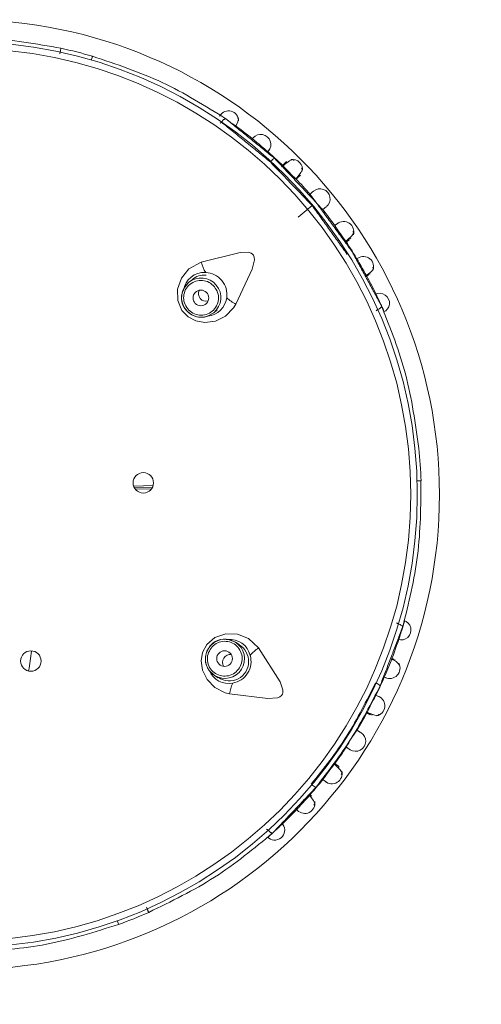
# Model space of a CAD drawing. Header units: millimetres. Extents: x 326.68 to 326.96, y 267.5 to 269.2.
# Tile 1 of 7: x 326.82 to 326.85, y 267.79 to 267.85. Entities that reach past the tile are written whole.
import ezdxf

# ---------------------------------------------------------------- set-up
doc = ezdxf.new("R2010")
doc.units = ezdxf.units.MM
doc.layers.add('SANINDUSA', color=3, linetype='Continuous')

msp = doc.modelspace()

# ---------------------------------------------------------------- linework, layer by layer
at = {"layer": 'SANINDUSA', "linetype": 'Continuous', "lineweight": 15}
for p, q in [((326.8322105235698, 267.844485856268), (326.8323001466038, 267.8445604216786)), ((326.8371715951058, 267.838521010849), (326.8380615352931, 267.8392614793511)), ((326.8404289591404, 267.8371064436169), (326.840521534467, 267.8371683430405)), ((326.8304287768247, 267.8345364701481), (326.8302128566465, 267.8343568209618)), ((326.8415215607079, 267.8347702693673), (326.8415113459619, 267.8347502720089)), ((326.8314027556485, 267.8322089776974), (326.8318118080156, 267.8324350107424)), ((326.8318118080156, 267.8324350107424), (326.8320277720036, 267.8326146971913)), ((326.8422248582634, 267.8326317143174), (326.8421352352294, 267.8325571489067)), ((326.8267209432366, 267.8214092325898), (326.8279498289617, 267.8214470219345)), ((326.8267764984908, 267.8212927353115), (326.8279048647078, 267.8213274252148)), ((326.826834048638, 267.821202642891), (326.8278480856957, 267.8212338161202)), ((326.8434399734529, 267.8127066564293), (326.8435385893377, 267.8126444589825)), ((326.8334269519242, 267.8113266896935), (326.8331893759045, 267.8114765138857)), ((326.8430817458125, 267.8102927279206), (326.8427228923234, 267.8094152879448)), ((326.831514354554, 267.8096811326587), (326.8318557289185, 267.8093619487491)), ((326.8318557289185, 267.8093619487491), (326.8320933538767, 267.8092120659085)), ((326.8417823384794, 267.8068824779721), (326.841880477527, 267.8068298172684)), ((326.8352606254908, 267.799519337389), (326.8351620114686, 267.7995815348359))]:
    msp.add_line(p, q, dxfattribs=at)
at = {"layer": 'SANINDUSA', "linetype": 'Continuous', "lineweight": 15, "flags": 128}
for points in [[(326.8240941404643, 267.8487491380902), (326.8240940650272, 267.8487488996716), (326.8240896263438, 267.8487336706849), (326.8240810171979, 267.848704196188), (326.8240686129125, 267.8486616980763), (326.8240529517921, 267.848608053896), (326.8240347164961, 267.8485455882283), (326.824024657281, 267.8485111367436)], [(326.8332063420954, 267.844286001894), (326.8332218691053, 267.8443116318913), (326.8333449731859, 267.8445752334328), (326.8333804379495, 267.8447632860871), (326.8333116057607, 267.8448537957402)], [(326.8364452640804, 267.8420567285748), (326.836273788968, 267.8418794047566), (326.8361108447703, 267.8417109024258)], [(326.8369189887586, 267.8421143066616), (326.8368328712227, 267.8421896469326), (326.8366225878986, 267.8420985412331), (326.8363088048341, 267.8418617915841), (326.8362149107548, 267.8417771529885)], [(326.8370361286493, 267.8409518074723), (326.8371190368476, 267.8410418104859), (326.8373565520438, 267.8413483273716), (326.8374504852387, 267.8415543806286), (326.8373796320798, 267.8416396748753)], [(326.8370373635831, 267.8409181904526), (326.8371396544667, 267.8410158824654), (326.8373178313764, 267.8411866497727)], [(326.8402033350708, 267.8369860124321), (326.8403006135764, 267.8370602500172), (326.8405877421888, 267.8373208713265), (326.8407160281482, 267.837507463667), (326.8406610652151, 267.8376037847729)], [(326.8332235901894, 267.8329864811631), (326.8342565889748, 267.8352033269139), (326.8343971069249, 267.8358024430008), (326.8343879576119, 267.8359687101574), (326.8343473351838, 267.8360869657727), (326.8342824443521, 267.8361708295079), (326.8341951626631, 267.8362301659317), (326.834023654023, 267.8362822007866), (326.8334881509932, 267.8362725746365), (326.8310118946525, 267.8356447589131)], [(326.8310118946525, 267.8356447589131), (326.8302355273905, 267.8352174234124), (326.8297583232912, 267.8346387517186), (326.8295092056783, 267.8339330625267), (326.8295236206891, 267.8332042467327), (326.8297835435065, 267.8325841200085), (326.8301866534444, 267.832169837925), (326.8306681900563, 267.8319238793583), (326.8312526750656, 267.8318205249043), (326.8319118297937, 267.831906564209), (326.8325538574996, 267.8322185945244), (326.8330755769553, 267.8327434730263), (326.8332235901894, 267.8329864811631)], [(326.8414437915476, 267.8347432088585), (326.8415613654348, 267.8348075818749), (326.8417468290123, 267.8349095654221)], [(326.8415112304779, 267.8348122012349), (326.8415710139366, 267.8348509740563), (326.8418385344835, 267.8350638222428), (326.8419642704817, 267.8352296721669), (326.8419236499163, 267.8353352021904)], [(326.8302128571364, 267.8343568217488), (326.8299070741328, 267.8339786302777), (326.8298497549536, 267.8338528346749)], [(326.8302132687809, 267.8343571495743), (326.8299702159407, 267.8340836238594), (326.8298585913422, 267.8338486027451)], [(326.8313994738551, 267.8322190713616), (326.8315270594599, 267.832257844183), (326.8318113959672, 267.8324346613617)], [(326.8422368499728, 267.8326375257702), (326.8422841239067, 267.8326619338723), (326.8423389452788, 267.8326939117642), (326.8423873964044, 267.8327265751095), (326.8424277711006, 267.8327587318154), (326.8424586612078, 267.8327893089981), (326.8424789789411, 267.8328171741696), (326.84248801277, 267.8328413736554), (326.8424854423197, 267.8328610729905)], [(326.8449865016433, 267.8217432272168), (326.8449862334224, 267.8217432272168), (326.8449704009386, 267.8217427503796), (326.8449396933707, 267.8217418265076), (326.8448954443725, 267.8217404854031), (326.8448395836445, 267.821738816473), (326.8447745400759, 267.8217368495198), (326.8447386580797, 267.8217357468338)], [(326.843551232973, 267.8126402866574), (326.8436012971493, 267.8126222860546), (326.843659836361, 267.812597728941), (326.8437121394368, 267.8125717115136), (326.8437563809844, 267.8125450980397), (326.8437910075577, 267.8125188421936), (326.8438147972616, 267.8124938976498), (326.8438269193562, 267.8124710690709), (326.8438269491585, 267.8124511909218)], [(326.8346611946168, 267.8111145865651), (326.8340148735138, 267.8117208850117), (326.8333170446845, 267.811995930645), (326.8325689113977, 267.8120147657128), (326.8318802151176, 267.8117758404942), (326.8313707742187, 267.8113370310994), (326.8311013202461, 267.8108256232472), (326.8310162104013, 267.810291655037), (326.8310985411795, 267.8097038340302), (326.8313840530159, 267.8091035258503), (326.8318792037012, 267.8085893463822), (326.8325396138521, 267.8082553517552), (326.8328164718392, 267.8081896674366)], [(326.8331898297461, 267.8114762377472), (326.8328545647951, 267.8116228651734), (326.8325965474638, 267.8116563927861)], [(326.8331893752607, 267.8114765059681), (326.8327352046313, 267.8116504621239), (326.8325978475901, 267.8116661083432)], [(326.8328164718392, 267.8081896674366), (326.8352440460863, 267.8078922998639), (326.83585723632, 267.8079437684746), (326.8360125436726, 267.8080038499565), (326.836112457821, 267.8080790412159), (326.8361721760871, 267.8081666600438), (326.8362016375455, 267.8082680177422), (326.836198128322, 267.8084472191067), (326.8360234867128, 267.8089535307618), (326.8346611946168, 267.8111145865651)], [(326.8433566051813, 267.8103281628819), (326.8431591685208, 267.8104040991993), (326.8431503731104, 267.8104074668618)], [(326.8315229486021, 267.8096873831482), (326.8315992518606, 267.8095780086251), (326.8318552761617, 267.809362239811)], [(326.8415701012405, 267.8070251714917), (326.8416813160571, 267.8069741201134), (326.8420462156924, 267.8068429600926), (326.8422712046, 267.806817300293), (326.8423304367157, 267.8069110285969)], [(326.8399126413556, 267.8030705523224), (326.8399741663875, 267.803165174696), (326.8398542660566, 267.8033594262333), (326.8395761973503, 267.8036360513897), (326.8394805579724, 267.8037160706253)], [(326.8397147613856, 267.8036125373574), (326.8397818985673, 267.8035320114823), (326.8397318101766, 267.8035056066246)], [(326.8381818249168, 267.8011228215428), (326.838246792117, 267.8012175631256), (326.8381603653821, 267.8014088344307), (326.8379432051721, 267.8016783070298), (326.8378912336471, 267.801731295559)], [(326.8257584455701, 267.7935281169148), (326.8257583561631, 267.7935283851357), (326.8257530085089, 267.7935432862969), (326.8257426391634, 267.7935722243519), (326.8257276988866, 267.7936138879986), (326.8257088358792, 267.7936664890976), (326.8256868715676, 267.7937277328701), (326.8256747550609, 267.7937615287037)]]:
    msp.add_lwpolyline(points, dxfattribs=at)
at = {"layer": 'SANINDUSA', "linetype": 'Continuous', "lineweight": 15}
for centre, radius in [((326.8159550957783, 267.8208682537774), 0.03020728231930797), ((326.8159550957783, 267.8208682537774), 0.0287966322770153), ((326.8159550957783, 267.8208682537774), 0.02837947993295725), ((326.8309897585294, 267.8333766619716), 0.00049947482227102), ((326.8273305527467, 267.8216159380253), 0.0006500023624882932), ((326.8201813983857, 267.8102806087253), 0.0006500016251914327), ((326.8324972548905, 267.8104347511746), 0.000499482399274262)]:
    msp.add_circle(centre, radius, dxfattribs=at)
for centre, radius, start, end in [((326.8159550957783, 267.8208682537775), 0.02904641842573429, 73.7263145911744, 77.79984175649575), ((326.8327492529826, 267.8446293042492), 0.0006416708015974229, 1.601348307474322, 147.8553972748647), ((326.8159550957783, 267.8208682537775), 0.02911556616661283, 50.70358649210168, 54.19615390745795), ((326.8348054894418, 267.8431435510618), 0.0006366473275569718, 319.4188906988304, 140.1893582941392), ((327.3704510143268, 268.4760178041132), 0.82919338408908, 229.7234123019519, 229.78908858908), ((326.8159550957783, 267.8208682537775), 0.0291155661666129, 45.89093322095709, 48.82941298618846), ((326.8359604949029, 267.8416470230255), 0.000663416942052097, 114.5609248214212, 140.8328771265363), ((326.8368096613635, 267.841549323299), 0.0006407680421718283, 349.7895086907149, 98.60297977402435), ((326.8512455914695, 267.8558941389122), 0.02062279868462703, 223.2160433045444, 226.4306779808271), ((326.8159550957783, 267.8208682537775), 0.02911556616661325, 40.95169773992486, 43.6171117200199), ((326.8446131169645, 267.8447118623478), 0.008198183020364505, 215.3176940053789, 224.2039461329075), ((326.8385636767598, 267.8396786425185), 0.0006416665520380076, 309.4245844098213, 130.1825968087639), ((326.8159550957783, 267.8208682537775), 0.02911556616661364, 35.89378458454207, 38.57077351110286), ((326.840064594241, 267.8375880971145), 0.0006508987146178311, 342.5026585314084, 129.0620468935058), ((326.8572675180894, 267.8495549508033), 0.02119681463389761, 213.2370577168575, 216.4418603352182), ((326.8159550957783, 267.8208682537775), 0.02911556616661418, 30.69889673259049, 33.61359659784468), ((326.8336849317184, 267.8364152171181), 0.002781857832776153, 196.0787413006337, 210.8374043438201), ((326.841326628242, 267.8353654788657), 0.0006468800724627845, 337.1781730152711, 123.7620716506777), ((326.8106675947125, 267.8181331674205), 0.03505984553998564, 28.42474691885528, 30.1311165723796), ((326.8311947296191, 267.8336710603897), 0.001322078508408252, 85.59132321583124, 172.1220700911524), ((326.8312458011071, 267.8335901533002), 0.001399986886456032, 351.5907361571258, 87.93046903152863), ((326.8310104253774, 267.8333943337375), 0.001249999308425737, 309.8743512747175, 129.6469341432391), ((326.8311774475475, 267.8337676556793), 0.001060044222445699, 82.10611615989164, 134.3610220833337), ((326.8159550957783, 267.8208682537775), 0.02911556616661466, 25.72301671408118, 28.59515621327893), ((326.8308660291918, 267.8333727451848), 0.001114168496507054, 154.7165572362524, 229.6107333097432), ((326.8310149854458, 267.8333991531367), 0.001250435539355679, 158.7265897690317, 219.7972845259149), ((326.8313188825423, 267.8336533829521), 0.000485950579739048, 155.2426129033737, 219.9786615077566), ((326.8423499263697, 267.8330423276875), 0.0006341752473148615, 294.4123455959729, 115.1940949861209), ((326.8313111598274, 267.8336270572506), 0.0004633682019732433, 218.097461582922, 287.3928029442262), ((326.8313078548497, 267.8335499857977), 0.001333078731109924, 275.2775496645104, 352.9086516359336), ((326.8344668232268, 267.8354740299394), 0.002780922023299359, 228.6815203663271, 243.4449248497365), ((326.8159550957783, 267.8208682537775), 0.02911556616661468, 24.66228386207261, 25.72301671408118), ((326.8310155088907, 267.8333967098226), 0.001249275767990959, 219.6958224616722, 288.0578535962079), ((326.8309995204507, 267.8333088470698), 0.001160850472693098, 222.5307970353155, 290.1534018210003), ((326.8159550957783, 267.8208682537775), 0.02911556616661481, 23.61210843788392, 24.66228386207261), ((326.8159550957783, 267.8208682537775), 0.02904641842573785, 1.726314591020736, 5.795524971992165), ((326.8159550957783, 267.8208682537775), 0.09508575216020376, 180, 0), ((326.8159550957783, 267.8208682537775), 0.09008651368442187, 180, 0), ((326.8437163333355, 267.8122537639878), 0.0006341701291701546, 252.411570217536, 73.19569564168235), ((326.8159550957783, 267.8208682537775), 0.02911556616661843, 342.7554768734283, 343.9098745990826), ((326.8159550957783, 267.8208682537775), 0.02911556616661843, 338.7054451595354, 341.9534691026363), ((326.8159550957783, 267.8208682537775), 0.02911556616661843, 341.9534691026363, 342.7554768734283), ((326.8324553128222, 267.8105512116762), 0.001114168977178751, 82.71746120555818, 157.6111202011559), ((326.8325264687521, 267.8104176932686), 0.001250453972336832, 86.72764412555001, 147.7963035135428), ((326.8325200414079, 267.8104208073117), 0.001250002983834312, 237.8966011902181, 57.62449338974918), ((326.8327916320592, 267.8102495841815), 0.001237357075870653, 236.0955732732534, 59.54038205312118), ((326.8328433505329, 267.8103306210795), 0.001319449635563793, 13.62660388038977, 96.11445258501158), ((326.8362209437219, 267.8088093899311), 0.002783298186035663, 124.0831865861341, 138.8340374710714), ((326.8061010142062, 267.8123890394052), 0.0141999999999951, 348.9456304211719, 354.014301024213), ((326.8324357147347, 267.8104045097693), 0.001160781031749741, 150.5293252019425, 218.1554113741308), ((326.8325246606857, 267.8104164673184), 0.001249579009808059, 147.7045570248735, 216.0486741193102), ((326.8328620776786, 267.8102073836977), 0.0004858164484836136, 83.23133788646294, 147.9904392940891), ((326.8327794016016, 267.810257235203), 0.001400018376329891, 279.5919351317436, 15.92942986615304), ((326.832834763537, 267.8102064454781), 0.0004634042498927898, 146.101637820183, 215.3884481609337), ((326.8430063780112, 267.8098165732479), 0.0006469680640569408, 243.8038032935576, 29.54322425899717), ((326.8428803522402, 267.8095464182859), 0.0008732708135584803, 32.18520933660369, 74.51166793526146), ((326.8327603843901, 267.8101857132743), 0.001333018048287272, 203.2748455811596, 280.9102679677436), ((326.8159550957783, 267.8208682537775), 0.02911556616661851, 333.8954125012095, 336.840130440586), ((326.8355672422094, 267.8077757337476), 0.002781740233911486, 156.6831526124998, 171.4423850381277), ((326.8418992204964, 267.8082635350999), 0.0006627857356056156, 42.54436766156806, 68.84344079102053), ((326.8608447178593, 267.7977742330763), 0.02138299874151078, 151.2512526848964, 154.4282532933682), ((326.8420365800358, 267.8074303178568), 0.0006508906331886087, 280.5013253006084, 67.06368898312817), ((326.8159550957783, 267.8208682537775), 0.0291155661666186, 328.9443167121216, 331.6143618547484), ((326.8486159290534, 267.8002694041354), 0.009528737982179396, 143.9398300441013, 151.58330474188), ((326.84083126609, 267.8051789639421), 0.0006416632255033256, 237.4247578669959, 58.18337807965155), ((326.8159550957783, 267.8208682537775), 0.02911556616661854, 323.899612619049, 326.5418372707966), ((326.8585268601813, 267.7885271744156), 0.02436333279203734, 141.4393953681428, 144.2513841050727), ((326.8393193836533, 267.8031210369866), 0.0006509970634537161, 228.4957161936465, 14.22316498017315), ((326.8159550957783, 267.8208682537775), 0.02911556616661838, 318.6941129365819, 321.6193961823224), ((326.8385081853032, 267.8028867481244), 0.0006634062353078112, 226.6818880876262, 252.9560448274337), ((326.8375950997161, 267.8012309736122), 0.0006469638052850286, 223.8021542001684, 9.545715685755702), ((327.1220990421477, 267.5428085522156), 0.3844604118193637, 137.6805825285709, 137.8222906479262), ((326.8159550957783, 267.8208682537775), 0.02911556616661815, 313.5626881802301, 316.8230621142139), ((326.8356901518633, 267.7995225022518), 0.0006312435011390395, 222.0703942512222, 35.55293318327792), ((326.8159550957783, 267.8208682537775), 0.0291155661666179, 311.6104662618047, 312.7571603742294), ((326.8159550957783, 267.8208682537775), 0.02911556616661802, 312.7571603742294, 313.5626881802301), ((326.8159550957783, 267.8208682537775), 0.02904641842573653, 289.7263145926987, 293.7911163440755)]:
    msp.add_arc(centre, radius, start, end, dxfattribs=at)
for points, knots in [([(326.8220955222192, 267.8492563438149), (326.8205244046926, 267.8495345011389), (326.8173829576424, 267.8500906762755), (326.8142924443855, 267.849900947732), (326.8127475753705, 267.849806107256)], [0, 0, 0, 0, 0.5001254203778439, 1, 1, 1, 1]), ([(326.8220198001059, 267.8489062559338), (326.8220248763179, 267.8489307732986), (326.8220350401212, 267.8489798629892), (326.8220497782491, 267.8490502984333), (326.8220633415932, 267.8491144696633), (326.8220751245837, 267.8491695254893), (326.8220846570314, 267.8492131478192), (326.82209142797, 267.8492431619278), (326.8220954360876, 267.8492594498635), (326.8220954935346, 267.8492573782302), (326.8220955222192, 267.8492563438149)], [0, 0, 0, 0, 0.1248095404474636, 0.2498988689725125, 0.3749896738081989, 0.5000051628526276, 0.6250005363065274, 0.7501266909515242, 0.8752323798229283, 1, 1, 1, 1]), ([(326.8325730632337, 267.8447749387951), (326.8312603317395, 267.8455949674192), (326.8286342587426, 267.8472354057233), (326.8256077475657, 267.848244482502), (326.8240941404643, 267.8487491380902)], [0, 0, 0, 0, 0.4998838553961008, 1, 1, 1, 1]), ([(326.8322046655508, 267.8449688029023), (326.8322182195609, 267.8449889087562), (326.8322454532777, 267.8450293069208), (326.8322052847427, 267.8449697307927), (326.8321851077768, 267.8449398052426)], [0, 0, 0, 0, 0.4976922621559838, 1, 1, 1, 1]), ([(326.8323001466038, 267.8445604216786), (326.832323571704, 267.844590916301), (326.8323619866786, 267.8446409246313), (326.8324169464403, 267.8446989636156), (326.8324623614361, 267.8447394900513), (326.8325032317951, 267.8447670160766), (326.8325435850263, 267.8447851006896), (326.8325619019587, 267.844778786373), (326.8325730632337, 267.8447749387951)], [0, 0, 0, 0, 0.2149895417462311, 0.3525627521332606, 0.500346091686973, 0.6481919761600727, 0.7856286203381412, 1, 1, 1, 1]), ([(326.8343146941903, 267.8435490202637), (326.8343393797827, 267.8435795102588), (326.8343808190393, 267.8436306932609), (326.8343130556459, 267.843546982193), (326.8342856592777, 267.8435131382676)], [0, 0, 0, 0, 0.5957054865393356, 1, 1, 1, 1]), ([(326.8352221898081, 267.8426538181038), (326.8352677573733, 267.8427053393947), (326.8353579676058, 267.8428073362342), (326.8353103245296, 267.8427534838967), (326.8352867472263, 267.8427268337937)], [0, 0, 0, 0, 0.5051263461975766, 1, 1, 1, 1]), ([(326.8396512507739, 267.8380911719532), (326.8397006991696, 267.8381271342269), (326.8397585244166, 267.8381691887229), (326.8396752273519, 267.8381086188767), (326.839663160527, 267.8380998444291)], [0, 0, 0, 0, 0.8551350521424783, 1, 1, 1, 1]), ([(326.8409642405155, 267.8359015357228), (326.8409982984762, 267.8359220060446), (326.8410552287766, 267.8359562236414), (326.8409624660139, 267.835900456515), (326.8409251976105, 267.8358780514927)], [0, 0, 0, 0, 0.5982396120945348, 1, 1, 1, 1]), ([(326.8318505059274, 267.8340932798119), (326.8317449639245, 267.8341941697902), (326.8315338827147, 267.8343959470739), (326.8311014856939, 267.8345160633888), (326.8306630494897, 267.834471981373), (326.8302737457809, 267.83426068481), (326.8299951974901, 267.8339162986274), (326.829872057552, 267.8334932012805), (326.8299115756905, 267.8330461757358), (326.8300715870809, 267.8328019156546), (326.8301515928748, 267.8326797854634)], [0, 0, 0, 0, 0.1250017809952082, 0.2500002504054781, 0.3749999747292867, 0.4999995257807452, 0.6250045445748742, 0.7500004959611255, 0.8750000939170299, 0.9999999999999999, 0.9999999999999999, 0.9999999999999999, 0.9999999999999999]), ([(326.8301515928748, 267.8326797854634), (326.83025696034, 267.8325790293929), (326.830467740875, 267.8323774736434), (326.8308996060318, 267.8322571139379), (326.8313379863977, 267.8323007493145), (326.8317277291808, 267.8325118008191), (326.8320068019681, 267.8328564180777), (326.8321300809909, 267.8332799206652), (326.8320904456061, 267.8337270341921), (326.8319304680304, 267.8339712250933), (326.8318505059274, 267.8340932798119)], [0, 0, 0, 0, 0.1248201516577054, 0.2496943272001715, 0.3746565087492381, 0.4997325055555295, 0.624918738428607, 0.7500606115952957, 0.8750719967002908, 0.9999999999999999, 0.9999999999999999, 0.9999999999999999, 0.9999999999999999]), ([(326.8448512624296, 267.8238007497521), (326.8446303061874, 267.8253809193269), (326.844188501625, 267.8285404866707), (326.8430530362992, 267.8314211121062), (326.8424854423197, 267.8328610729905)], [0, 0, 0, 0, 0.5001221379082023, 1, 1, 1, 1]), ([(326.8438269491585, 267.8124511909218), (326.8442011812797, 267.8139530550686), (326.8449498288, 267.8169575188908), (326.8449742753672, 267.8201477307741), (326.8449865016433, 267.8217432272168)], [0, 0, 0, 0, 0.4998775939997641, 1, 1, 1, 1]), ([(326.8334447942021, 267.8098375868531), (326.8335081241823, 267.8099691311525), (326.8336347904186, 267.810232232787), (326.8336154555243, 267.8106805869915), (326.8334379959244, 267.8110839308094), (326.8331167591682, 267.8113888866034), (326.8327031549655, 267.8115473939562), (326.8322627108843, 267.8115337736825), (326.8318497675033, 267.8113580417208), (326.8316669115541, 267.8111303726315), (326.8315754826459, 267.8110165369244)], [0, 0, 0, 0, 0.1249935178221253, 0.2499994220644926, 0.3749953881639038, 0.4999969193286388, 0.6249966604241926, 0.7499967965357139, 0.8749971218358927, 1, 1, 1, 1]), ([(326.8315754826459, 267.8110165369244), (326.8315122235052, 267.8108851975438), (326.8313856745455, 267.8106224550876), (326.8314046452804, 267.8101745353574), (326.8315816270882, 267.8097710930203), (326.8319027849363, 267.8094656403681), (326.8323167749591, 267.8093067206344), (326.8327576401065, 267.8093203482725), (326.8331706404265, 267.8094961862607), (326.833353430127, 267.809723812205), (326.8334447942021, 267.8098375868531)], [0, 0, 0, 0, 0.1248138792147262, 0.2496882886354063, 0.3746542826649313, 0.4997319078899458, 0.6249157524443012, 0.7500576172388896, 0.8750708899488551, 1, 1, 1, 1]), ([(326.8426282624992, 267.8092762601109), (326.8426912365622, 267.8092489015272), (326.842816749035, 267.8091943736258), (326.8427501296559, 267.8092233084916), (326.8427169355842, 267.809237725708)], [0, 0, 0, 0, 0.5017354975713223, 1, 1, 1, 1]), ([(326.8420877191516, 267.8089036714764), (326.8415231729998, 267.8077540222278), (326.8403940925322, 267.8054547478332), (326.8388056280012, 267.8034452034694), (326.8380114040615, 267.8024404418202)], [0, 0, 0, 0, 0.5000052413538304, 1, 1, 1, 1]), ([(326.8383137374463, 267.8022524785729), (326.839091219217, 267.8032668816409), (326.8406461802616, 267.8052956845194), (326.8418070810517, 267.8075730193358), (326.8423875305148, 267.8087116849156)], [0, 0, 0, 0, 0.5000008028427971, 0.9999999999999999, 0.9999999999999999, 0.9999999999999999, 0.9999999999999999]), ([(326.8422867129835, 267.8080314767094), (326.8423418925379, 267.8080045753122), (326.8424064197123, 267.8079731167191), (326.8422465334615, 267.8080510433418), (326.842176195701, 267.8080853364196), (326.8421177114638, 267.8081138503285)], [0, 0, 0, 0, 0.4986967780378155, 0.583177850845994, 1, 1, 1, 1]), ([(326.8388962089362, 267.802626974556), (326.8389076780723, 267.8026178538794), (326.8389879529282, 267.8025540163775), (326.8389321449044, 267.8025983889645), (326.838884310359, 267.8026364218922)], [0, 0, 0, 0, 0.1428733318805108, 1, 1, 1, 1]), ([(326.8370549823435, 267.8008526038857), (326.8371047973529, 267.8008053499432), (326.8372040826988, 267.8007111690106), (326.8371513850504, 267.8007611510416), (326.8371251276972, 267.8007860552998)], [0, 0, 0, 0, 0.5017357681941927, 0.9999999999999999, 0.9999999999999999, 0.9999999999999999, 0.9999999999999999]), ([(326.8276734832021, 267.794292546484), (326.8291080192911, 267.7949909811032), (326.831976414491, 267.7963875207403), (326.834365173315, 267.7983575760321), (326.8355592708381, 267.7993423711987)], [0, 0, 0, 0, 0.5001180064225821, 1, 1, 1, 1]), ([(326.8352606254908, 267.799519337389), (326.835288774, 267.7994912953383), (326.8353340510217, 267.7994461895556), (326.8353959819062, 267.7993962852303), (326.8354448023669, 267.7993631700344), (326.8354878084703, 267.7993416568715), (326.8355306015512, 267.7993283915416), (326.8355482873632, 267.7993370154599), (326.8355592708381, 267.7993423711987)], [0, 0, 0, 0, 0.2221261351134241, 0.3572910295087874, 0.5003384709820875, 0.6433930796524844, 0.7785352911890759, 1, 1, 1, 1]), ([(326.8275289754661, 267.7946202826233), (326.8275392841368, 267.7945974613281), (326.8275599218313, 267.7945517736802), (326.8275893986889, 267.7944861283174), (326.8276161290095, 267.7944262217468), (326.8276389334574, 267.7943747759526), (326.8276568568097, 267.7943338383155), (326.8276689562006, 267.7943056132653), (326.8276752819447, 267.7942900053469), (326.8276740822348, 267.7942917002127), (326.8276734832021, 267.794292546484)], [0, 0, 0, 0, 0.1248281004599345, 0.2499026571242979, 0.3750160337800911, 0.4999975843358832, 0.6250021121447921, 0.7501071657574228, 0.8752248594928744, 1, 1, 1, 1]), ([(326.8165628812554, 267.791759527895), (326.8181068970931, 267.7918677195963), (326.8211956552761, 267.7920841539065), (326.8242372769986, 267.7930467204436), (326.8257584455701, 267.7935281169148)], [0, 0, 0, 0, 0.4998823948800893, 1, 1, 1, 1])]:
    msp.add_open_spline(points, degree=3, knots=knots, dxfattribs=at)
for points in [[(326.8323001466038, 267.8445604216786), (326.8354077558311, 267.8420261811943)], [(326.8329133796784, 267.8444988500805), (326.8325730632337, 267.8447749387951)], [(326.8356847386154, 267.842250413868), (326.8329133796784, 267.8444988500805)], [(326.8354082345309, 267.8420256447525), (326.8380622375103, 267.8392606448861)], [(326.8383059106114, 267.839464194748), (326.8356847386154, 267.842250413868)], [(326.8381438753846, 267.8401638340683), (326.8379237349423, 267.8399724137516)], [(326.8405689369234, 267.8363800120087), (326.8383059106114, 267.839464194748)], [(326.8380622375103, 267.8392606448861), (326.8402975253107, 267.8361491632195)], [(326.8387361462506, 267.8389959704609), (326.8389650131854, 267.839178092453)], [(326.839663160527, 267.8380998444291), (326.8394991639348, 267.8379806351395)], [(326.8402232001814, 267.836937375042), (326.8404264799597, 267.8370719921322)], [(326.8422727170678, 267.8332516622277), (326.8405689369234, 267.8363800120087)], [(326.8415113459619, 267.8347502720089), (326.8416460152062, 267.8348234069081)], [(326.8424854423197, 267.8328610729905), (326.8422727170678, 267.8332516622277)], [(326.8436671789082, 267.8120361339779), (326.8438269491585, 267.8124511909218)], [(326.8423875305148, 267.8087116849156), (326.8436671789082, 267.8120361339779)], [(326.8432515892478, 267.8103958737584), (326.8431085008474, 267.8104507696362)], [(326.8415364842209, 267.8069847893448), (326.8417507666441, 267.8068685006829)], [(326.8411629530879, 267.8057281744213), (326.8409129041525, 267.8058783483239)], [(326.8402353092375, 267.8048039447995), (326.8404791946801, 267.8046425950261)], [(326.8397027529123, 267.8036212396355), (326.8395054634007, 267.8037645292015)], [(326.8387370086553, 267.8027535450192), (326.8388962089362, 267.802626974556)], [(326.8358605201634, 267.7996606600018), (326.8383137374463, 267.8022524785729)], [(326.8380236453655, 267.8016914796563), (326.8379079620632, 267.8017920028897)], [(326.8355592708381, 267.7993423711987), (326.8358605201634, 267.7996606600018)]]:
    msp.add_open_spline(points, degree=1, dxfattribs=at)

doc.saveas('drawing.dxf')
